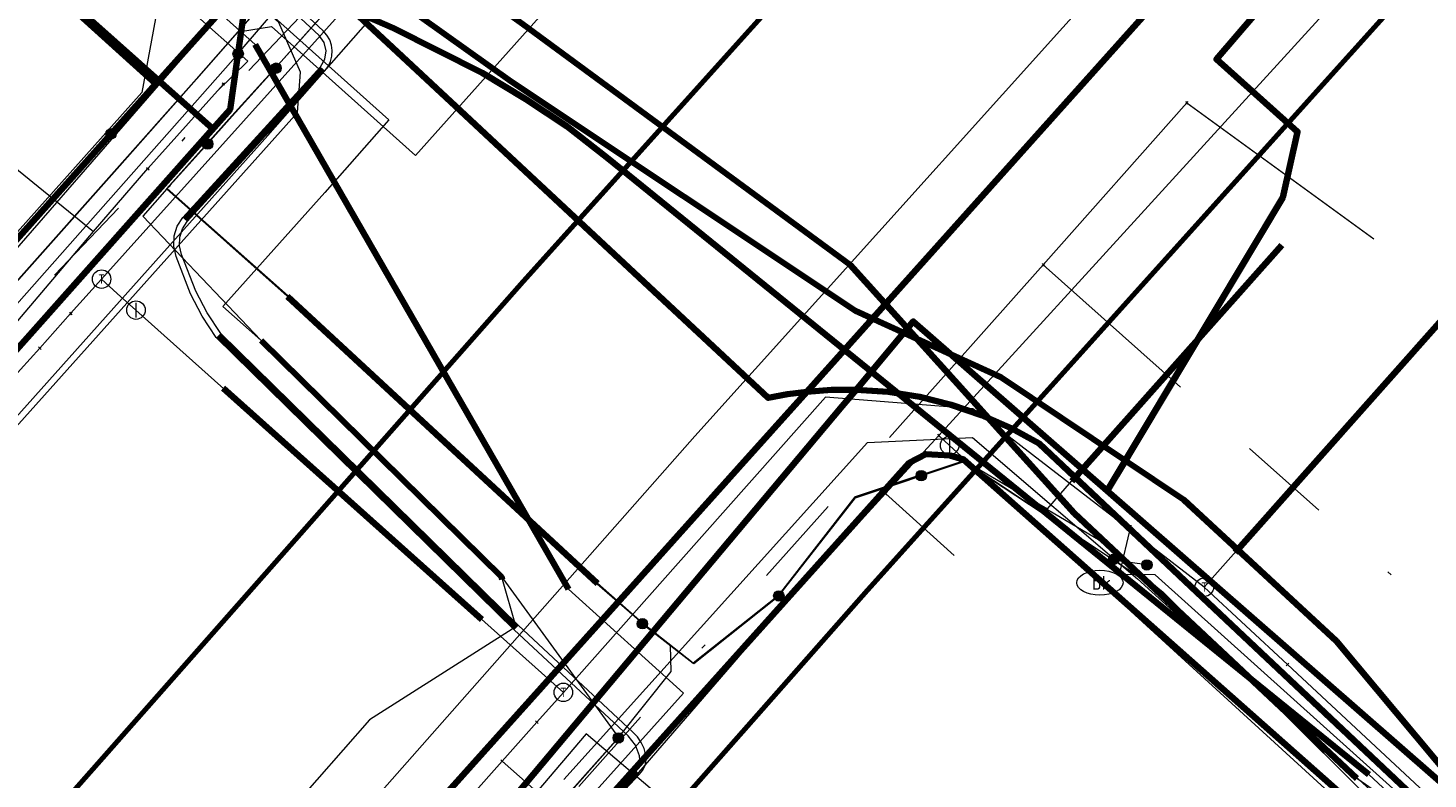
# Model space of a CAD drawing. Header units: metres. Extents: x 98902 to 136161, y 449037 to 499677.
# Tile 136 of 200: x 113485 to 113515, y 483428 to 483445. Entities that reach past the tile are written whole.
import ezdxf
from ezdxf.enums import TextEntityAlignment as Align
from ezdxf.lldxf.tags import DXFTag

# ---------------------------------------------------------------- set-up
doc = ezdxf.new("R2010")
doc.units = ezdxf.units.M
doc.linetypes.add('RI-OVERIG', pattern=[17, 5, -2, 2, -2, 0, -2, 2, -2])
for name, color, linetype, lineweight in [('B-WE-KL-DATA-G', 90, 'KL-DATA-N', 18), ('B-WE-KL-DATA_DUCT-G', 90, 'Continuous', 100), ('B-WE-KL-DATA_HULPSTUK-S', 90, 'Continuous', 25), ('B-WE-KL-DATA_KABELBED-G', 90, 'Continuous', 100), ('B-WE-KL-DATA_MANTELBUIS-G', 90, 'Continuous', 100), ('B-WE-KL-ET_LS-G', 190, 'KL-LS-N', 18), ('B-WE-KL-ET_LS_HULPSTUK-S', 190, 'Continuous', 25), ('B-WE-KL-ET_LS_MANTELBUIS-G', 190, 'Continuous', 100), ('B-WE-KL-ET_MS-G', 130, 'KL-MS-N', 18), ('B-WE-KL-ET_MS_MANTELBUIS-G', 130, 'Continuous', 100), ('B-WE-KL-GAS_HD-G', 30, 'KL-GAS-HD-N', 18), ('B-WE-KL-GAS_LD-G', 50, 'KL-GAS-LD-N', 18), ('B-WE-KL-GAS_LD_HULPSTUK-S', 50, 'Continuous', 25), ('B-WE-KL-GAS_LD_MANTELBUIS-G', 50, 'Continuous', 100), ('B-WE-KL-WATER-G', 170, 'KL-WATER-N', 18), ('B-WE-KL-WATER-S', 170, 'Continuous', 25), ('B-WE-KL-WATER_HULPSTUK-S', 170, 'Continuous', 25), ('B-WE-OG-INFO-G', 7, 'Continuous', 18), ('B-WE-RI-VRIJVERVAL-G', 210, 'RI-OVERIG', 18), ('B-WE-RI-VRIJVERVAL_HULPSTUK-S', 210, 'Continuous', 25)]:
    doc.layers.add(name, color=color, linetype=linetype, lineweight=lineweight)
doc.layers.add('B-WE-OG-INFO_EIS VOORZORGSMAATREGEL-GV', color=7, linetype='Continuous', lineweight=70, true_color=0xfa194b)
doc.styles.add('NLCS-ISO', font='NLCS-ISO.ttf')
doc.styles.get("Standard").update_dxf_attribs({"font": 'arial.ttf'})
tags = doc.linetypes.add('KL-DATA-N', pattern='A,4,-1,[101,NLCS.SHX,S=0.5,R=0,X=0,Y=0],-1,4,-1,["D",Standard,S=1,R=0,X=-0.25,Y=-0.5],-1.5', length=12.5).pattern_tags.tags
tags[18] = DXFTag(74, 10)
tags = doc.linetypes.add('KL-GAS-HD-N', pattern='A,4,-1,[69,NLCS.SHX,S=0.5,R=0,X=0,Y=0],-1,4,-1,["H",Standard,S=1,R=0,X=0,Y=-0.5],-2', length=13).pattern_tags.tags
tags[18] = DXFTag(74, 10)
tags = doc.linetypes.add('KL-GAS-LD-N', pattern='A,4,-1,[69,NLCS.SHX,S=0.5,R=0,X=0,Y=0],-1,4,-1,["L",Standard,S=1,R=0,X=0.25,Y=-0.5],-2', length=13).pattern_tags.tags
tags[18] = DXFTag(74, 10)
tags = doc.linetypes.add('KL-LS-N', pattern='A,4,-1,[103,NLCS.SHX,S=0.75,R=0,X=0,Y=0],-1,4,-1,["L",Standard,S=1,R=0,X=0,Y=-0.5],-2', length=13).pattern_tags.tags
tags[18] = DXFTag(74, 10)
tags = doc.linetypes.add('KL-MS-N', pattern='A,4,-1,[103,NLCS.SHX,S=0.75,R=0,X=0,Y=0],-1,4,-1,["M",Standard,S=1,R=0,X=0,Y=-0.5],-2', length=13).pattern_tags.tags
tags[18] = DXFTag(74, 10)
doc.linetypes.add('KL-WATER-N', pattern='A,7,-0.5,[168,NLCS.SHX,S=0.75,R=0,X=0.75,Y=0],-2', length=9.5)

# ---------------------------------------------------------------- blocks, each defined once
blk = doc.blocks.new('SKL-WATER_BRANDKRAAN_BRANDPUT-SO')
at = {"color": 0, "linetype": 'ByBlock', "lineweight": 18}
blk.add_ellipse((0, 0), major_axis=(2.5, 0), ratio=0.54, dxfattribs=at)
at = {"color": 0, "linetype": 'ByBlock', "lineweight": 18, "style": 'NLCS-ISO'}
blk.add_text('bk', height=1.5, dxfattribs=at).set_placement((0.16, 0), align=Align.MIDDLE_CENTER)
blk = doc.blocks.new('SKL-WTB_HULP_OVERIG-SO')
at = {"color": 0, "linetype": 'ByBlock', "lineweight": 18}
for points in [[(-0.14, 0.14), (0.14, -0.14)], [(0.14, 0.14), (-0.14, -0.14)]]:
    blk.add_lwpolyline(points, dxfattribs=at)
at = {"color": 0, "linetype": 'ByBlock', "lineweight": 18, "style": 'NLCS-ISO', "flags": 1}
for tag, p in [('TYPE', (1.5, 0)), ('LABEL', (1.5, -1.5)), ('OMSCHRIJVING', (1.5, -3))]:
    blk.add_attdef(tag, p, '', height=1, dxfattribs=at)
blk = doc.blocks.new('SKL-WTB_HULP_AFSLUITER-SO')
at = {"color": 0, "linetype": 'ByBlock', "lineweight": 18}
blk.add_lwpolyline([(0, 0.8), (0, -0.8)], dxfattribs=at)
blk.add_circle((0, 0), 1, dxfattribs=at)
at = {"color": 0, "linetype": 'ByBlock', "lineweight": 18, "style": 'NLCS-ISO', "flags": 1}
for tag, p in [('TYPE', (1.5, 0)), ('LABEL', (1.5, -1.5)), ('OMSCHRIJVING', (1.5, -3))]:
    blk.add_attdef(tag, p, '', height=1, dxfattribs=at)
blk = doc.blocks.new('SKL-WTB_HULP_T STUK-SO')
at = {"color": 0, "linetype": 'ByBlock', "lineweight": 18}
blk.add_circle((0, 0), 1, dxfattribs=at)
at = {"color": 0, "linetype": 'ByBlock', "lineweight": -2, "style": 'NLCS-ISO'}
blk.add_text('T', height=1, dxfattribs=at).set_placement((0, 0), align=Align.MIDDLE_CENTER)
at = {"color": 0, "linetype": 'ByBlock', "lineweight": 18, "style": 'NLCS-ISO', "flags": 1}
for tag, p in [('TYPE', (1.5, 0)), ('LABEL', (1.5, -1.5)), ('OMSCHRIJVING', (1.5, -3))]:
    blk.add_attdef(tag, p, '', height=1, dxfattribs=at)
blk = doc.blocks.new('SKL-WTB_HULP_MOF-SO')
at = {"linetype": 'ByBlock', "lineweight": 18}
h = blk.add_hatch(color=0, dxfattribs=at)
h.dxf.hatch_style = 1
h.paths.add_polyline_path([(-0.5625, 0, 1), (0.5625, 0, 1)])
at = {"color": 0, "linetype": 'ByBlock', "lineweight": 18}
blk.add_circle((0, 0), 0.5625, dxfattribs=at)
at = {"color": 0, "linetype": 'ByBlock', "lineweight": 18, "style": 'NLCS-ISO', "flags": 1}
for tag, p in [('TYPE', (1.5, 0)), ('LABEL', (1.5, -1.5)), ('OMSCHRIJVING', (1.5, -3))]:
    blk.add_attdef(tag, p, '', height=1, dxfattribs=at)
blk = doc.blocks.new('SRI-HULP_OVERIG-SO')
at = {"color": 0, "linetype": 'ByBlock', "lineweight": 18}
for points in [[(-0.14, 0.14), (0.14, -0.14)], [(0.14, 0.14), (-0.14, -0.14)]]:
    blk.add_lwpolyline(points, dxfattribs=at)
at = {"color": 0, "linetype": 'ByBlock', "lineweight": 18, "style": 'NLCS-ISO', "flags": 1}
for tag, p in [('TYPE', (1.5, 0)), ('LABEL', (1.5, -1.5)), ('OMSCHRIJVING', (1.5, -3))]:
    blk.add_attdef(tag, p, '', height=1, dxfattribs=at)

msp = doc.modelspace()

# ---------------------------------------------------------------- linework, layer by layer
at = {"layer": 'B-WE-KL-DATA-G', "flags": 128}
for points in [[(113488.641, 483442.537), (113489.015, 483442.957), (113489.319, 483445.104), (113497.349, 483456.839), (113497.603, 483458.222), (113500.916, 483462.642), (113506.079, 483467.935)], [(113488.641, 483442.537), (113489.015, 483442.957), (113489.319, 483445.104), (113497.349, 483456.839), (113497.603, 483458.222), (113500.916, 483462.642), (113506.079, 483467.935)], [(113488.74, 483443.362), (113489.4, 483444), (113469.9, 483461.3), (113467.2, 483458.4), (113467.7, 483458)], [(113474.492, 483427.383), (113474.723, 483427.192), (113476.057, 483428.659), (113477.134, 483429.843), (113481.463, 483434.47), (113488.641, 483442.537), (113478.504, 483451.558)], [(113489.19, 483444.16), (113489.19, 483444.17), (113490.2, 483445.35), (113490.26, 483445.92), (113490.01, 483446.26), (113486.98, 483448.89), (113486.94, 483449.33), (113488.18, 483450.69)], [(113309.005, 483242.342), (113371.64, 483312.58), (113395.79, 483339.39), (113402.6, 483347), (113426.68, 483373.78), (113464.01, 483415.7), (113489.19, 483444.16)], [(113487.237, 483441.677), (113488.74, 483443.362)], [(113488.74, 483443.362), (113488.869, 483443.507)], [(113481.463, 483434.47), (113488.641, 483442.537)], [(113481.463, 483434.47), (113488.641, 483442.537)], [(113482.695, 483440.72), (113483.895, 483442.077), (113486.063, 483440.316)], [(113486.063, 483440.316), (113487.237, 483441.677)], [(113480.988, 483434.339), (113486.063, 483440.316)], [(113496.235, 483428.473), (113502.797, 483435.76), (113505.07, 483435.865), (113508.637, 483432.813), (113517.989, 483424.328)], [(113576.505, 483354.641), (113576.73, 483354.442), (113584.766, 483363.504), (113579.18, 483368.448), (113574.079, 483373.052), (113569.732, 483377.093), (113563.458, 483382.881), (113556.132, 483389.082), (113552.819, 483392.155), (113550.691, 483394.128), (113547.083, 483397.474), (113543.11, 483401.159), (113539.209, 483404.777), (113536.702, 483407.101), (113516.687, 483424.935), (113504.877, 483435.393), (113504.583, 483435.475), (113504.061, 483435.507), (113503.702, 483435.315), (113496.467, 483427.26), (113487.484, 483417.26), (113479.244, 483408.087), (113474.184, 483402.454), (113470.756, 483398.637), (113467.139, 483394.611), (113467.362, 483394.41)], [(113467.362, 483394.41), (113467.139, 483394.611), (113470.756, 483398.637), (113474.184, 483402.454), (113479.244, 483408.087), (113487.484, 483417.26), (113496.467, 483427.26), (113503.702, 483435.315), (113504.061, 483435.507), (113504.583, 483435.475), (113504.877, 483435.393), (113516.687, 483424.935), (113516.086, 483424.26)], [(113467.362, 483394.41), (113467.139, 483394.611), (113470.756, 483398.637), (113474.184, 483402.454), (113479.244, 483408.087), (113487.484, 483417.26), (113496.467, 483427.26), (113503.702, 483435.315), (113504.061, 483435.507), (113504.583, 483435.475), (113504.877, 483435.393), (113516.687, 483424.935), (113536.702, 483407.101), (113539.209, 483404.777), (113543.11, 483401.159), (113540.276, 483398.293)], [(113467.362, 483394.41), (113467.139, 483394.611), (113470.756, 483398.637), (113474.184, 483402.454), (113479.244, 483408.087), (113487.484, 483417.26), (113496.467, 483427.26), (113503.702, 483435.315), (113504.061, 483435.507), (113504.583, 483435.475), (113504.877, 483435.393), (113516.687, 483424.935), (113536.702, 483407.101), (113539.209, 483404.777), (113536.495, 483402.032)]]:
    msp.add_lwpolyline(points, dxfattribs=at)
at = {"layer": 'B-WE-KL-DATA_DUCT-G', "flags": 128}
for points in [[(113574.836, 483537.874), (113560.176, 483522.773), (113551.658, 483512.258), (113541.009, 483500.414), (113530.31, 483488.99), (113523.419, 483481.304), (113522.276, 483482.319), (113521.656, 483481.631), (113520.946, 483481.208), (113519.523, 483480.573), (113517.618, 483479.939), (113515.963, 483478.698), (113509.113, 483471.045), (113500.916, 483462.642), (113497.603, 483458.222), (113497.349, 483456.839), (113489.319, 483445.104), (113489.015, 483442.957), (113480.176, 483433.028), (113477.134, 483429.843), (113471.78, 483423.944), (113452.106, 483402.038)], [(113574.836, 483537.874), (113560.176, 483522.773), (113551.658, 483512.258), (113541.009, 483500.414), (113530.31, 483488.99), (113523.419, 483481.304), (113522.276, 483482.319), (113521.656, 483481.631), (113520.946, 483481.208), (113519.523, 483480.573), (113517.618, 483479.939), (113515.963, 483478.698), (113509.113, 483471.045), (113500.916, 483462.642), (113497.603, 483458.222), (113497.349, 483456.839), (113489.319, 483445.104), (113489.015, 483442.957), (113480.176, 483433.028), (113477.134, 483429.843), (113471.78, 483423.944), (113452.106, 483402.038)], [(113568.794, 483532.823), (113557.182, 483519.75), (113538.292, 483498.739), (113530.31, 483488.99), (113523.419, 483481.304), (113522.276, 483482.319), (113521.656, 483481.631), (113520.946, 483481.208), (113519.523, 483480.573), (113517.618, 483479.939), (113515.963, 483478.698), (113509.113, 483471.045), (113500.916, 483462.642), (113497.603, 483458.222), (113497.349, 483456.839), (113489.319, 483445.104), (113489.015, 483442.957), (113480.176, 483433.028), (113477.134, 483429.843), (113471.78, 483423.944), (113452.106, 483402.038)], [(113568.794, 483532.823), (113557.182, 483519.75), (113538.292, 483498.739), (113530.31, 483488.99), (113523.419, 483481.304), (113522.276, 483482.319), (113521.656, 483481.631), (113520.946, 483481.208), (113519.523, 483480.573), (113517.618, 483479.939), (113515.963, 483478.698), (113509.113, 483471.045), (113500.916, 483462.642), (113497.603, 483458.222), (113497.349, 483456.839), (113489.319, 483445.104), (113489.015, 483442.957), (113480.176, 483433.028), (113477.134, 483429.843), (113471.78, 483423.944), (113452.106, 483402.038)]]:
    msp.add_lwpolyline(points, dxfattribs=at)
at = {"layer": 'B-WE-KL-DATA_KABELBED-G', "flags": 128}
for points in [[(113435.567, 483500.002), (113451.843, 483484.398), (113462.167, 483474.835), (113473.414, 483464.428), (113482.57, 483456.104), (113482.57, 483456.103), (113483.389, 483452.82), (113490.119, 483446.544), (113493.997, 483442.928), (113499.998, 483437.33), (113500.651, 483436.722), (113501.067, 483436.8), (113501.486, 483436.856), (113502.017, 483436.895), (113502.55, 483436.898), (113503.244, 483436.85), (113503.931, 483436.742), (113504.606, 483436.574), (113505.265, 483436.349), (113505.901, 483436.068), (113506.511, 483435.733), (113516.47, 483426.343), (113516.685, 483426.141), (113537.37, 483407.776)], [(113544.551, 483484.916), (113501.486, 483436.856), (113500.01, 483435.209)], [(113507.98, 483434.711), (113511.779, 483441.052), (113512.098, 483442.474), (113510.342, 483444.042), (113535.978, 483473.868)], [(113488.641, 483442.537), (113489.015, 483442.957), (113489.319, 483445.104), (113497.349, 483456.839), (113497.603, 483458.222), (113500.916, 483462.642), (113506.079, 483467.935)], [(113478.504, 483451.558), (113488.641, 483442.537)], [(113486.442, 483442.433), (113487.407, 483443.511), (113478.504, 483451.557)], [(113487.407, 483443.511), (113490.119, 483446.544), (113493.443, 483450.261)], [(113459.406, 483412.395), (113459.971, 483413.032), (113463.181, 483416.429), (113463.581, 483416.876), (113464.627, 483418.045), (113466.987, 483420.683), (113467.568, 483421.333), (113470.266, 483424.349), (113471.466, 483425.691), (113474.71, 483429.317), (113474.848, 483429.471), (113475.119, 483429.774), (113475.911, 483430.659), (113482.442, 483437.961), (113482.847, 483438.413), (113483.548, 483439.197), (113486.442, 483442.433), (113487.407, 483443.511)], [(113493.997, 483442.928), (113499.998, 483437.33), (113500.651, 483436.722)], [(113481.463, 483434.47), (113488.641, 483442.537)], [(113511.779, 483441.052), (113508.181, 483435.046)], [(113507.98, 483434.711), (113503.788, 483438.374), (113502.55, 483436.898), (113502.249, 483436.54), (113500, 483433.86), (113494.451, 483427.248), (113493.665, 483426.311), (113491.258, 483423.443), (113487.914, 483418.154), (113487.881, 483418.102), (113480.546, 483411.585), (113479.405, 483410.571), (113479.392, 483410.56), (113479.392, 483410.559), (113472.511, 483404.446), (113472.267, 483404.157), (113471.217, 483402.915)], [(113496.467, 483427.26), (113503.702, 483435.315), (113504.061, 483435.507), (113504.583, 483435.475), (113504.877, 483435.393), (113516.687, 483424.935)], [(113500.01, 483435.209), (113498.395, 483433.407), (113479.421, 483412.283), (113468.565, 483399.982), (113464.675, 483395.805), (113458.276, 483388.935), (113437.628, 483365.638), (113427.693, 483354.508)], [(113581.455, 483367.431), (113580.861, 483368.015), (113580.206, 483368.622), (113576.722, 483371.853), (113572.773, 483375.514), (113564.68, 483383.018), (113564.626, 483383.068), (113564.558, 483383.128), (113556.905, 483389.864), (113552.959, 483393.528), (113552.734, 483393.737), (113549.582, 483396.664), (113545.255, 483400.681), (113541.348, 483404.264), (113537.439, 483407.848), (113523.694, 483420.982), (113507.98, 483434.711)]]:
    msp.add_lwpolyline(points, dxfattribs=at)
at = {"layer": 'B-WE-KL-DATA_MANTELBUIS-G', "flags": 128}
for points in [[(113493.997, 483442.928), (113499.998, 483437.33), (113500.651, 483436.722)], [(113511.779, 483441.052), (113508.181, 483435.046)], [(113511.779, 483441.052), (113508.181, 483435.046)]]:
    msp.add_lwpolyline(points, dxfattribs=at)
at = {"layer": 'B-WE-KL-ET_LS-G', "flags": 128}
for points in [[(113304.456, 483362.951), (113303.144, 483361.495), (113308.354, 483356.826), (113311.018, 483356.273), (113312.892, 483356.701), (113318.279, 483362.741), (113318.881, 483363.417), (113333.412, 483379.718), (113334.401, 483380.827), (113350.178, 483398.484), (113351.52, 483399.989), (113354.165, 483402.954), (113364.719, 483414.52), (113370.468, 483420.964), (113382.545, 483434.965), (113386.622, 483439.535), (113387.349, 483441.289), (113386.924, 483442.798), (113369.171, 483458.569), (113352.522, 483474.058), (113351.528, 483474.983), (113347.44, 483478.652), (113346.969, 483478.895), (113346.454, 483479.02), (113346.308, 483479.033), (113345.001, 483478.696), (113339.353, 483483.76), (113338.944, 483484.366), (113338.788, 483484.84), (113338.752, 483485.071), (113338.741, 483485.305), (113338.561, 483486.466), (113337.964, 483487.707), (113342.858, 483493.167), (113343.017, 483493.272), (113343.208, 483493.257), (113349.126, 483487.952), (113376.74, 483463.201), (113376.791, 483463.155), (113378.555, 483461.574), (113378.894, 483461.531), (113379.683, 483461.943), (113382.843, 483464.475), (113383.132, 483464.691), (113383.493, 483464.725), (113394.091, 483464.737), (113403.311, 483464.747), (113403.617, 483464.807), (113403.85, 483464.951), (113417.261, 483479.9), (113417.63, 483480.09), (113417.997, 483479.978), (113418.5, 483479.527), (113421.141, 483477.158), (113422.827, 483476.908), (113424.634, 483477.332), (113444.614, 483487.87), (113446.657, 483488.256), (113448.535, 483487.543), (113449.449, 483486.714), (113450.079, 483486.143), (113466.418, 483471.336), (113467.425, 483471.222), (113467.782, 483471.009), (113483.691, 483456.593), (113484.096, 483449.246), (113489.56, 483444.358), (113496.329, 483432.587), (113498.82, 483430.338), (113480.941, 483410.431), (113480.974, 483409.869), (113475.545, 483403.867), (113455.257, 483381.435), (113455.19, 483380.621), (113454.379, 483380.476), (113428.465, 483351.55), (113428.261, 483350.725), (113427.435, 483350.404), (113408.806, 483329.674), (113402.162, 483322.281), (113401.958, 483321.453), (113401.162, 483321.163), (113385.402, 483303.546), (113384.658, 483303.408), (113379.286, 483297.345), (113378.236, 483297.214), (113371.686, 483289.169), (113369.436, 483285.046), (113353.437, 483267.456), (113340.945, 483253.722), (113339.684, 483253.246), (113333.808, 483246.716), (113333.764, 483246.079), (113327.313, 483238.582), (113326.798, 483237.407), (113321.822, 483231.795)], [(113304.528, 483362.885), (113303.285, 483361.503), (113308.41, 483356.91), (113311.013, 483356.373), (113312.832, 483356.784), (113318.204, 483362.808), (113333.337, 483379.785), (113333.959, 483380.482), (113334.326, 483380.894), (113350.103, 483398.551), (113354.091, 483403.021), (113364.645, 483414.587), (113366.887, 483417.1), (113370.393, 483421.03), (113382.47, 483435.031), (113386.548, 483439.603), (113387.537, 483441.9), (113386.808, 483444.042), (113374.301, 483455.201), (113374.199, 483455.442), (113374.229, 483455.691), (113374.482, 483455.974), (113378.876, 483460.9), (113379.52, 483461.616), (113379.738, 483461.859), (113382.915, 483464.405), (113383.168, 483464.597), (113383.484, 483464.625), (113399.105, 483464.642), (113403.311, 483464.647), (113403.655, 483464.714), (113403.921, 483464.88), (113417.337, 483479.835), (113417.637, 483479.99), (113417.933, 483479.901), (113421.089, 483477.07), (113422.83, 483476.808), (113423.407, 483476.862), (113424.056, 483477.009), (113424.678, 483477.242), (113444.66, 483487.781), (113446.648, 483488.156), (113448.472, 483487.465), (113450.012, 483486.069), (113466.351, 483471.262), (113486.226, 483452.979), (113491.527, 483448.156), (113479.225, 483434.014), (113478.856, 483433.002), (113414.374, 483361.127), (113365.489, 483306.586), (113308.335, 483242.893)], [(113464.63, 483362.98), (113462.7, 483364.84), (113450.26, 483375.91), (113450.31, 483376.62), (113452.64, 483379.22), (113462.48, 483390.05), (113462.48, 483390.06), (113462.48, 483390.05), (113462.48, 483390.06), (113463.48, 483391.16), (113474.1, 483403.08), (113480.36, 483410.03), (113481.08, 483410.84), (113487.73, 483418.25), (113492.16, 483423.35), (113496.13, 483427.92), (113496.35, 483428.18), (113497.41, 483429.38), (113498.55, 483430.81), (113498.54, 483431.37), (113497.93, 483431.85), (113496.96, 483432.71), (113490.25, 483438.92), (113487.64, 483441.24), (113488.52, 483442.22), (113488.99, 483442.75), (113489.12, 483442.89), (113490, 483443.86), (113491.19, 483445.2), (113490.01, 483446.26), (113486.84, 483449.08), (113486.63, 483449.27), (113486.33, 483449.51), (113483.61, 483451.89), (113480.9, 483454.26), (113472.502, 483461.757), (113471.68, 483462.49), (113470.3, 483463.65), (113467.24, 483466.19), (113466.9, 483466.5), (113466.59, 483466.86), (113464.35, 483469.49), (113462.85, 483470.81), (113461.76, 483471.55), (113461.47, 483471.83), (113460.61, 483472.67), (113459.545, 483471.605), (113459.27, 483471.447)], [(113472.92, 483401.73), (113472.91, 483401.73), (113472.91, 483401.74), (113474.1, 483403.08), (113480.36, 483410.03), (113481.08, 483410.84), (113487.73, 483418.25), (113496.13, 483427.92), (113496.35, 483428.18), (113497.41, 483429.38), (113498.55, 483430.81), (113498.54, 483431.37), (113497.93, 483431.85), (113496.96, 483432.71), (113490.25, 483438.92), (113487.64, 483441.24), (113488.52, 483442.22), (113488.99, 483442.75), (113489.12, 483442.89), (113490, 483443.86), (113491.19, 483445.2), (113490.01, 483446.26), (113486.84, 483449.08), (113486.63, 483449.27), (113486.33, 483449.51), (113483.61, 483451.89), (113480.9, 483454.26), (113472.502, 483461.757), (113471.68, 483462.49), (113470.3, 483463.65), (113467.24, 483466.19), (113466.9, 483466.5), (113466.59, 483466.86), (113464.35, 483469.49), (113462.85, 483470.81), (113461.76, 483471.55), (113461.47, 483471.83), (113460.61, 483472.67), (113459.358, 483471.601)], [(113458.897, 483469.025), (113459.048, 483469.159), (113459.85, 483470.03), (113460.59, 483470.86), (113461.47, 483471.83), (113461.76, 483471.55), (113462.85, 483470.81), (113464.35, 483469.48), (113466.59, 483466.86), (113466.9, 483466.5), (113467.24, 483466.19), (113470.3, 483463.65), (113471.68, 483462.49), (113472.502, 483461.757), (113480.9, 483454.26), (113483.61, 483451.89), (113486.33, 483449.51), (113486.63, 483449.27), (113486.84, 483449.08), (113486.93, 483449), (113490.01, 483446.26), (113490.12, 483445.71), (113488.29, 483443.62), (113464.5, 483416.86), (113463.71, 483415.97), (113463.3, 483415.51)], [(113497.93, 483431.84), (113497.93, 483431.85), (113496.96, 483432.71), (113490.25, 483438.92), (113487.64, 483441.24), (113488.52, 483442.22), (113488.99, 483442.75), (113489.12, 483442.89), (113490, 483443.86), (113491.19, 483445.2), (113491.2, 483445.2), (113490.01, 483446.26), (113486.93, 483449), (113486.84, 483449.08), (113486.63, 483449.27), (113486.33, 483449.51), (113483.61, 483451.89), (113480.9, 483454.26), (113472.502, 483461.757), (113471.68, 483462.49), (113470.3, 483463.65), (113467.24, 483466.19), (113466.9, 483466.5), (113466.59, 483466.86), (113464.35, 483469.49), (113462.85, 483470.82), (113461.743, 483471.716)], [(113488.53, 483442.21), (113488.52, 483442.21), (113488.52, 483442.22), (113488.99, 483442.75), (113489.12, 483442.89), (113490, 483443.86), (113491.19, 483445.2), (113490.01, 483446.26), (113486.93, 483449), (113486.84, 483449.08), (113486.63, 483449.27), (113486.33, 483449.51), (113483.61, 483451.89), (113480.9, 483454.26), (113472.502, 483461.757), (113471.68, 483462.49), (113470.3, 483463.65), (113467.24, 483466.19), (113466.9, 483466.5), (113466.59, 483466.86), (113463.16, 483469.07), (113461.354, 483470.758), (113461.451, 483471.166)], [(113492.156, 483422.578), (113494.704, 483425.388), (113497.775, 483428.672), (113497.828, 483428.738), (113497.862, 483428.815), (113497.876, 483428.898), (113497.869, 483428.982), (113497.779, 483429.215), (113497.626, 483429.413), (113495.16, 483431.71), (113488.717, 483438.03), (113488.413, 483438.486), (113488.159, 483438.972), (113487.845, 483439.78), (113487.795, 483439.998), (113487.804, 483440.222), (113487.87, 483440.435), (113487.99, 483440.624), (113490.97, 483443.88), (113491.065, 483444.041), (113491.093, 483444.226), (113491.05, 483444.407), (113490.941, 483444.559), (113484.921, 483450.144), (113483.144, 483451.701), (113482.439, 483452.315), (113481.717, 483452.909), (113481.263, 483453.203), (113480.784, 483453.454), (113480.038, 483453.798), (113479.311, 483454.18), (113478.93, 483454.43), (113478.586, 483454.729), (113477.676, 483455.601), (113469.684, 483462.784), (113465.22, 483467.016), (113464.916, 483467.321), (113464.635, 483467.647), (113464.315, 483468.021), (113463.956, 483468.358), (113463.563, 483468.655), (113463.141, 483468.908), (113462.172, 483470.179)], [(113492.736, 483423.024), (113494.8, 483425.3), (113497.871, 483428.584), (113497.941, 483428.673), (113497.989, 483428.776), (113498.01, 483428.888), (113498.005, 483429.001), (113497.966, 483429.14), (113497.905, 483429.271), (113497.824, 483429.391), (113497.726, 483429.497), (113495.25, 483431.804), (113488.815, 483438.116), (113488.522, 483438.557), (113488.277, 483439.026), (113487.967, 483439.824), (113487.924, 483440.008), (113487.931, 483440.197), (113487.987, 483440.378), (113488.088, 483440.538), (113491.066, 483443.792), (113491.136, 483443.888), (113491.187, 483443.996), (113491.216, 483444.112), (113491.223, 483444.23), (113491.206, 483444.348), (113491.168, 483444.461), (113491.108, 483444.564), (113491.03, 483444.654), (113485.009, 483450.24), (113484.375, 483450.795), (113483.23, 483451.798), (113482.521, 483452.416), (113481.795, 483453.013), (113481.329, 483453.315), (113480.838, 483453.572), (113480.097, 483453.914), (113479.375, 483454.294), (113479.009, 483454.534), (113478.678, 483454.821), (113477.763, 483455.698), (113469.772, 483462.88), (113465.309, 483467.111), (113465.012, 483467.409), (113464.738, 483467.727), (113464.407, 483468.112), (113464.037, 483468.46), (113463.632, 483468.765), (113463.197, 483469.026), (113462.466, 483470.103)], [(113462.926, 483470.168), (113464.92, 483468.336), (113469.274, 483465.384), (113472.18, 483462.453), (113478.72, 483455.8), (113483.94, 483451.5), (113495.09, 483443.56), (113502.54, 483438.6), (113505.68, 483437.17), (113509.64, 483434.52), (113512.94, 483431.46), (113519.04, 483424.16), (113520.487, 483422.526), (113531.606, 483412.637), (113544.172, 483401.114), (113556.965, 483389.79), (113569.303, 483378.067)], [(113486.36, 483448.98), (113486.35, 483448.98), (113486.84, 483449.07), (113486.93, 483448.99), (113490.01, 483446.26), (113491.19, 483445.2), (113490, 483443.86), (113490, 483443.85), (113490.01, 483443.85)], [(113489.239, 483444.645), (113489.909, 483444.749), (113493.026, 483441.962), (113498.57, 483448.164)], [(113370.42, 483311.68), (113372.31, 483313.76), (113375.3, 483317.09), (113376.29, 483318.18), (113380.24, 483322.57), (113383.24, 483325.9), (113383.293, 483325.961), (113383.45, 483326.14), (113384.18, 483326.96), (113388.13, 483331.34), (113394.91, 483338.86), (113395.278, 483339.27), (113395.35, 483339.35), (113402.37, 483347.2), (113404.78, 483349.88), (113404.78, 483349.89), (113404.78, 483349.88), (113405.89, 483351.11), (113407.24, 483352.64), (113408.81, 483354.37), (113410.92, 483356.72), (113414.28, 483360.45), (113414.541, 483360.738), (113414.96, 483361.2), (113415.67, 483361.99), (113415.77, 483362.1), (113415.948, 483362.297), (113416.33, 483362.72), (113419.78, 483366.56), (113421.82, 483368.83), (113423.81, 483371.05), (113426.46, 483373.99), (113427.78, 483375.5), (113427.78, 483375.51), (113433.14, 483381.67), (113438.45, 483387.63), (113443.97, 483393.84), (113443.97, 483393.85), (113443.97, 483393.84), (113444.985, 483394.965), (113445.17, 483395.17), (113450.18, 483400.79), (113452.784, 483403.709), (113454.56, 483405.7), (113459.57, 483411.32), (113463.708, 483415.958), (113464.5, 483416.85), (113464.99, 483417.4), (113465.94, 483418.47), (113469.089, 483422.016), (113470.38, 483423.47), (113470.39, 483423.47), (113470.38, 483423.47), (113474.44, 483428.04), (113474.44, 483428.05), (113474.44, 483428.04), (113474.666, 483428.299), (113478.5, 483432.61), (113478.5, 483432.62), (113478.5, 483432.61), (113480.58, 483434.94), (113482.11, 483436.4), (113482.56, 483437.17), (113482.57, 483437.17), (113482.56, 483437.17), (113482.773, 483437.409), (113486.63, 483441.74), (113488.29, 483443.61), (113490.12, 483445.7), (113490.01, 483446.25), (113490.077, 483446.335)], [(113491.19, 483445.19), (113487.657, 483441.248), (113490.267, 483438.928), (113496.953, 483432.702), (113498.081, 483431.719), (113499.039, 483430.983), (113500.88, 483432.44)], [(113490.01, 483443.85), (113490, 483443.85), (113489.13, 483442.89), (113489, 483442.75), (113488.53, 483442.22), (113487.65, 483441.24), (113487.13, 483440.65), (113489.68, 483437.97), (113494.91, 483432.82), (113497.41, 483429.38), (113497.41, 483429.37)], [(113488.53, 483442.21), (113488.52, 483442.21), (113487.65, 483441.24), (113490.25, 483438.92), (113496.96, 483432.71), (113497.93, 483431.85), (113499.03, 483430.99), (113500.87, 483432.45), (113502.53, 483434.58), (113504.89, 483435.37), (113507.79, 483433.66), (113509.19, 483432.52), (113516.15, 483425.56), (113522.58, 483419.73), (113528.31, 483414.89), (113536.88, 483407.29), (113556.63, 483389.59), (113563.78, 483382.23), (113580.37, 483367.53), (113584.75, 483363.56), (113584.81, 483363.17), (113584.68, 483362.55), (113583.63, 483361.39), (113583.66, 483361.19), (113587.96, 483356.84), (113588.88, 483356.08), (113589.63, 483356.84), (113590.58, 483357.01), (113591.4, 483356.84), (113594.9, 483353.92), (113599.608, 483349.654), (113603.09, 483346.5), (113608.83, 483341.59), (113617.16, 483333.98), (113620.61, 483331.79), (113633.12, 483321.11), (113634.09, 483320.24), (113634.09, 483320.23), (113635.79, 483318.71), (113636.07, 483318.42), (113636.79, 483317.67), (113636.57, 483316.93), (113636.54, 483316.09), (113636.53, 483315.76), (113637.07, 483314.87), (113637.88, 483314.14), (113654.74, 483299.08), (113656.3, 483297.67), (113657.97, 483299.53), (113659.99, 483297.86), (113661.02, 483297), (113659.65, 483295.3), (113659.555, 483295.374)], [(113503.96, 483435.04), (113503.95, 483435.05), (113503.95, 483435.06), (113502.53, 483434.58), (113500.87, 483432.45), (113499.03, 483430.99), (113497.93, 483431.85), (113496.96, 483432.71), (113490.25, 483438.92), (113487.65, 483441.24), (113487.726, 483441.316)], [(113503.96, 483435.04), (113503.95, 483435.05), (113504.89, 483435.36), (113506.69, 483434.32), (113507.22, 483434.93), (113511.44, 483439.701)], [(113497.93, 483431.84), (113499.03, 483430.99), (113500.87, 483432.44), (113502.53, 483434.57), (113504.89, 483435.36), (113508.12, 483433.22), (113508.12, 483433.23), (113508.12, 483433.22), (113509.19, 483432.52), (113516.15, 483425.56), (113517.5, 483424.37), (113517.5, 483424.36)], [(113500.88, 483432.44), (113502.539, 483434.563), (113504.89, 483435.349), (113507.991, 483433.305), (113509.183, 483432.502), (113516.156, 483425.569), (113522.587, 483419.738), (113528.317, 483414.898), (113536.171, 483406.573), (113543.123, 483400.482), (113550.643, 483393.892), (113554.57, 483391.35), (113554.57, 483391.34)], [(113509.021, 483432.897), (113508.246, 483432.907), (113508.496, 483433.971)], [(113508.12, 483433.23), (113508.12, 483433.22), (113508.84, 483433.12), (113508.84, 483433.11)], [(113304.603, 483362.819), (113304.224, 483362.397), (113311.018, 483356.273), (113317.703, 483350.259), (113318.214, 483349.004), (113345.297, 483324.603), (113362.416, 483309.179), (113367.24, 483307.396), (113373.791, 483314.654), (113385.239, 483304.365), (113378.833, 483297.135), (113388.997, 483287.947), (113399.81, 483278.172), (113400.393, 483277.65), (113440.181, 483242.018), (113444.838, 483237.848), (113446.126, 483236.694), (113460.014, 483224.257), (113486.717, 483254.227), (113487.479, 483254.481), (113530.022, 483301.447), (113530.991, 483302.516), (113576.54, 483352.797), (113577.862, 483354.256), (113584.141, 483361.267), (113584.18, 483362.382), (113583.919, 483364.381), (113583.002, 483365.608), (113580.613, 483367.745), (113579.02, 483369.975), (113568.434, 483379.491), (113548.332, 483397.56), (113527.931, 483415.899), (113509.021, 483432.897)], [(113497.41, 483429.37), (113496.35, 483428.17), (113496.13, 483427.91), (113492.17, 483423.35), (113487.74, 483418.25), (113486.75, 483417.12), (113486.74, 483417.11), (113481.09, 483410.84), (113480.37, 483410.03), (113480.36, 483410.02), (113479.015, 483408.527), (113477.709, 483407.077), (113477.01, 483406.3), (113474.1, 483403.07), (113473.97, 483402.92), (113473.7, 483402.62), (113469.457, 483397.856), (113469.38, 483397.77), (113469.39, 483397.76), (113469.38, 483397.77), (113466.16, 483394.15), (113463.598, 483391.457)]]:
    msp.add_lwpolyline(points, dxfattribs=at)
at = {"layer": 'B-WE-KL-ET_LS_MANTELBUIS-G', "flags": 128}
for points in [[(113517.703, 483425.76), (113512.94, 483431.46), (113509.64, 483434.52), (113505.68, 483437.17), (113502.54, 483438.6), (113495.09, 483443.56), (113483.94, 483451.5), (113478.72, 483455.8), (113472.18, 483462.453)], [(113489.56, 483444.358), (113496.329, 483432.587)], [(113488.039, 483440.581), (113491.018, 483443.836)], [(113507.22, 483434.92), (113511.76, 483440.02)], [(113490.255, 483438.915), (113496.96, 483432.71)], [(113490.255, 483438.915), (113496.96, 483432.71)], [(113490.255, 483438.915), (113496.96, 483432.71)], [(113488.766, 483438.073), (113495.205, 483431.757)], [(113489.685, 483437.965), (113494.88, 483432.85), (113494.896, 483432.795)], [(113489.685, 483437.965), (113494.88, 483432.85), (113494.896, 483432.795)], [(113494.752, 483425.344), (113497.823, 483428.628)]]:
    msp.add_lwpolyline(points, dxfattribs=at)
at = {"layer": 'B-WE-KL-ET_MS-G', "flags": 128}
for points in [[(113310.192, 483241.365), (113316.2, 483248.05), (113318.21, 483250.28), (113353.32, 483289.39), (113354.98, 483291.25), (113359.61, 483296.37), (113368.31, 483306.04), (113382.96, 483322.46), (113384.63, 483324.31), (113395.45, 483336.33), (113399.46, 483340.78), (113419.83, 483363.46), (113421.8, 483365.66), (113428.02, 483372.58), (113432.58, 483378.03), (113436.5, 483382.43), (113445.42, 483392.44), (113447.29, 483394.53), (113457.87, 483406.25), (113459.87, 483408.49), (113460.67, 483409.43), (113464.52, 483413.73), (113465.27, 483414.57), (113470.6, 483420.53), (113472.6, 483422.77), (113482.46, 483433.94), (113484.45, 483436.16), (113489.86, 483442.21), (113490.47, 483442.89), (113490.54, 483443.76), (113490.07, 483444.84), (113486.12, 483448.38), (113480.3, 483453.58), (113463.872, 483468.67)], [(113672.583, 483285.959), (113671.127, 483287.16), (113667.391, 483290.654), (113666.456, 483291.459), (113656.234, 483301.482), (113645.847, 483310.845), (113623.975, 483329.728), (113617.95, 483335.142), (113613.767, 483339.001), (113610.173, 483342.258), (113604.987, 483346.959), (113602.282, 483349.41), (113599.171, 483352.231), (113576.996, 483371.877), (113563.808, 483383.164), (113557.514, 483388.746), (113535.992, 483408.161), (113529.214, 483414.107), (113513.638, 483428.582), (113497.159, 483441.921), (113496.303, 483442.585), (113495.408, 483443.181), (113494.469, 483443.748), (113492.549, 483444.717), (113490.587, 483445.57), (113489.57, 483446.048), (113489.312, 483446.179), (113488.895, 483446.403), (113488.722, 483446.498), (113488.518, 483446.623), (113488.103, 483446.863), (113487.407, 483447.294), (113486.24, 483448.163), (113485.323, 483448.919), (113469.806, 483462.621), (113465.208, 483467.521)], [(113518.374, 483423.82), (113516.517, 483425.543), (113516.238, 483425.823), (113515.977, 483426.119), (113515.35, 483426.906), (113514.923, 483427.345), (113514.458, 483427.743), (113513.381, 483428.492), (113507.266, 483434.23), (113502.423, 483439.601), (113495.344, 483444.801), (113486.441, 483451.186), (113486.188, 483451.294), (113486.008, 483451.329), (113485.824, 483451.333), (113485.498, 483451.266), (113485.069, 483451.068), (113484.818, 483451.002), (113484.544, 483451.007), (113484.28, 483451.078), (113483.69, 483451.417), (113483.207, 483451.755), (113481.753, 483452.957), (113481.45, 483453.16), (113481.135, 483453.344), (113480.809, 483453.508), (113479.822, 483453.974), (113479.341, 483454.233), (113479.087, 483454.391), (113478.849, 483454.571), (113477.716, 483455.646), (113470.338, 483462.322), (113465.766, 483466.545)], [(113491.7, 483454.93), (113486.87, 483449.22), (113486.63, 483448.44), (113486.93, 483447.68), (113492.45, 483442.73), (113491.06, 483441.16), (113488.86, 483438.7), (113489.68, 483437.97), (113494.88, 483432.85), (113495.19, 483431.77), (113492.03, 483429.76), (113488.89, 483426.2), (113471.56, 483405.33), (113436.6, 483366.58), (113433.13, 483362.71), (113427.83, 483356.82), (113386.17, 483310.4), (113379.57, 483302.31), (113379.05, 483301.05), (113379.05, 483299.66), (113380.61, 483297.04), (113382.93, 483294.58), (113391.81, 483286.61), (113455.98, 483228.92), (113461.17, 483224.22), (113465.62, 483220.2), (113490.45, 483198.04), (113502.55, 483186.78), (113504.64, 483185.42), (113506.84, 483184.37), (113509.25, 483183.32), (113512.68, 483182.24), (113528.85, 483177.41), (113556.33, 483169.37), (113565.65, 483166.1), (113566.93, 483165.65), (113568.31, 483164.43), (113567.92, 483162.16), (113566.91, 483156.25), (113565.61, 483148.65), (113565.2, 483146.27)]]:
    msp.add_lwpolyline(points, dxfattribs=at)
at = {"layer": 'B-WE-KL-ET_MS_MANTELBUIS-G', "flags": 128}
for points in [[(113513.638, 483428.582), (113497.159, 483441.921), (113496.303, 483442.585), (113495.408, 483443.181), (113494.469, 483443.748), (113492.549, 483444.717), (113490.587, 483445.57), (113489.57, 483446.048), (113489.312, 483446.179), (113488.895, 483446.403), (113488.722, 483446.498), (113488.518, 483446.623), (113488.103, 483446.863), (113487.407, 483447.294), (113486.24, 483448.163), (113485.323, 483448.919), (113469.806, 483462.621)], [(113513.381, 483428.492), (113507.266, 483434.23), (113502.423, 483439.601), (113495.344, 483444.801), (113486.518, 483451.136)], [(113489.685, 483437.965), (113494.88, 483432.85), (113494.896, 483432.795)]]:
    msp.add_lwpolyline(points, dxfattribs=at)
at = {"layer": 'B-WE-KL-GAS_HD-G', "flags": 128}
msp.add_lwpolyline([(113482.147, 483415.898), (113483.476, 483417.402), (113480.193, 483420.092), (113474.345, 483425.099), (113477.417, 483428.518), (113489.828, 483442.394), (113494.122, 483447.275), (113483.455, 483456.66), (113483.239, 483456.85), (113474.05, 483465.135), (113452.517, 483485.138), (113443.092, 483486.599)], dxfattribs=at)
at = {"layer": 'B-WE-KL-GAS_LD-G', "flags": 128}
for points in [[(113510.081, 483432.63), (113537.348, 483463.322), (113537.112, 483467.413)], [(113486.236, 483439.289), (113489.301, 483442.705), (113494.044, 483447.988), (113490.01, 483451.596)], [(113486.236, 483439.289), (113485.567, 483438.545)], [(113486.979, 483438.619), (113486.573, 483438.98), (113486.236, 483439.289)], [(113484.898, 483437.799), (113485.567, 483438.545)], [(113496.221, 483430.356), (113486.979, 483438.619)], [(113453.306, 483402.532), (113453.493, 483402.742), (113461.455, 483411.679), (113462.039, 483412.33), (113464.667, 483415.259), (113465.71, 483416.421), (113466.571, 483417.38), (113472.395, 483423.869), (113472.474, 483423.957), (113476.535, 483428.482), (113477.446, 483429.497), (113484.483, 483437.337), (113484.898, 483437.799)], [(113510.081, 483432.63), (113505.077, 483436.483), (113501.89, 483436.74), (113498.703, 483433.151), (113496.221, 483430.356)], [(113511.878, 483430.958), (113510.081, 483432.63)], [(113529.4, 483414.649), (113522.93, 483420.672), (113520.327, 483423.094), (113516.853, 483426.327), (113511.878, 483430.958)], [(113496.221, 483430.356), (113495.649, 483429.712)], [(113495.649, 483429.712), (113494.898, 483428.866), (113486.461, 483419.366), (113484.118, 483416.734), (113477.791, 483409.626), (113472.894, 483404.125), (113471.539, 483402.623), (113470.685, 483401.677), (113469.848, 483400.749), (113462.215, 483392.291), (113461.384, 483391.345), (113461.228, 483391.167), (113460.692, 483390.556), (113455.366, 483384.487), (113454.758, 483383.794), (113452.63, 483381.369), (113450.916, 483379.416), (113450.784, 483379.265), (113450.538, 483378.985), (113445.852, 483373.645), (113438.301, 483365.04), (113424.922, 483350.357), (113424.06, 483349.411), (113420.472, 483345.473), (113413.637, 483337.641), (113411.774, 483335.584), (113411.756, 483335.565), (113411.624, 483335.419), (113411.051, 483334.787), (113408.2, 483331.64), (113404.82, 483327.909), (113401.161, 483323.87), (113399.116, 483321.629), (113390.833, 483312.553), (113389.735, 483311.304), (113388.248, 483309.612), (113385.466, 483306.445)], [(113512.325, 483414.075), (113512.495, 483416.046), (113508.462, 483419.484), (113498.477, 483427.963), (113496.713, 483429.461), (113495.645, 483428.203), (113494.898, 483428.866)]]:
    msp.add_lwpolyline(points, dxfattribs=at)
at = {"layer": 'B-WE-KL-GAS_LD_MANTELBUIS-G', "flags": 128}
for points in [[(113510.745, 483433.378), (113515.394, 483438.611)], [(113488.864, 483436.932), (113494.456, 483431.934)]]:
    msp.add_lwpolyline(points, dxfattribs=at)
at = {"layer": 'B-WE-KL-WATER-G', "flags": 128}
for points in [[(113575.786, 483541.974), (113567.951, 483533.451), (113567.683, 483533.153), (113556.739, 483520.979), (113553.386, 483517.249), (113547.503, 483510.704), (113545.403, 483508.368), (113539.52, 483501.824), (113537.839, 483500), (113529.132, 483490.462), (113528.592, 483489.87), (113524.847, 483485.768), (113520.628, 483481.089), (113517.515, 483481.511), (113514.474, 483481.924), (113512.852, 483480.081), (113500, 483465.1), (113495.456, 483460.018), (113495.151, 483458.983), (113492.953, 483451.516), (113487.945, 483445.915), (113487.486, 483445.402), (113487.107, 483443.327), (113483.573, 483439.376), (113483.311, 483439.074), (113483.048, 483438.772), (113475.176, 483429.72), (113474.979, 483429.494), (113467.629, 483421.042), (113466.973, 483420.287), (113455.884, 483407.536), (113455.622, 483407.235), (113448.582, 483399.14), (113445.291, 483395.496), (113444.889, 483395.05), (113437.248, 483386.59), (113436.846, 483386.145), (113421.369, 483369.006), (113421.234, 483368.857), (113414.045, 483360.895), (113413.777, 483360.599), (113406.471, 483352.509), (113405.868, 483351.841), (113390.855, 483335.217), (113390.386, 483334.697), (113382.896, 483326.403), (113382.695, 483326.18), (113376.848, 483319.706), (113375.259, 483317.94), (113374.858, 483317.494), (113365.034, 483306.776)], [(113587.055, 483512.335), (113584.552, 483513.845), (113568.202, 483512.661), (113499.066, 483435.893), (113454.274, 483385.153), (113383.372, 483305.88), (113333.282, 483250)], [(113573.448, 483511.942), (113571.856, 483510.147), (113562.649, 483500), (113562.045, 483499.332), (113561.845, 483499.111), (113559.934, 483496.998), (113557.587, 483494.403), (113551.884, 483488.024), (113550.353, 483486.311), (113550.292, 483486.244), (113548.736, 483484.539), (113542.789, 483478.026), (113538.733, 483473.584), (113504.337, 483435.911), (113503.187, 483434.651), (113500.419, 483431.62), (113500, 483431.115), (113496.06, 483426.552), (113492.681, 483422.638), (113488.535, 483417.935), (113479.307, 483407.467), (113478.3, 483406.325), (113477.815, 483405.785), (113469.41, 483396.422), (113467.48, 483394.273), (113465.39, 483391.999), (113464.45, 483390.978), (113464.125, 483390.624), (113458.139, 483384.113), (113456.913, 483382.779), (113455.734, 483381.406), (113451.954, 483377.005), (113449.164, 483373.756), (113445.043, 483368.958), (113438.122, 483361.332), (113428.424, 483350.645), (113426.153, 483348.143), (113424.298, 483346.074), (113416.617, 483337.509), (113413.478, 483334.009), (113411.338, 483331.622), (113407.532, 483327.378), (113405.806, 483325.455), (113402.937, 483322.255), (113396.364, 483314.513), (113395.938, 483314.01), (113393.024, 483310.578), (113386.323, 483303.392), (113385.009, 483301.984), (113382.69, 483299.497), (113379.975, 483296.424), (113379.614, 483295.943)], [(113465.802, 483219.204), (113466.216, 483218.831), (113470.878, 483214.636), (113476.73, 483209.37), (113477.25, 483208.902), (113483.122, 483203.617), (113483.197, 483203.55), (113490.036, 483197.582), (113500, 483188.625), (113503.893, 483185.522), (113507.615, 483183.183), (113510.778, 483181.92), (113512.458, 483181.25), (113515.714, 483180.236), (113518.483, 483179.373), (113521.062, 483178.569), (113521.635, 483178.391), (113525.645, 483177.142), (113528.51, 483176.249), (113530.143, 483175.776), (113556.142, 483168.237), (113559.024, 483167.401), (113559.505, 483167.262), (113564.501, 483165.813), (113566.011, 483166.873), (113567.685, 483176.659), (113568.516, 483180.063), (113570.717, 483189.085), (113570.879, 483189.581), (113574.187, 483199.702), (113574.249, 483199.892), (113578.132, 483212.009), (113578.492, 483213.048), (113580.982, 483220.229), (113576.93, 483230.368), (113576.703, 483230.937), (113576.558, 483231.337), (113576.415, 483231.617), (113575.378, 483233.659), (113575.008, 483234.387), (113578.675, 483242.385), (113579.008, 483243.112), (113582.166, 483250), (113583.588, 483253.101), (113584.413, 483253.972), (113584.619, 483254.19), (113587.714, 483257.459), (113589.072, 483258.894), (113589.291, 483259.134), (113592.919, 483263.1), (113593.729, 483263.986), (113599.209, 483269.977), (113601.49, 483272.471), (113609.398, 483281.117), (113609.604, 483281.343), (113615.178, 483287.526), (113618.593, 483291.314), (113622.093, 483295.197), (113622.964, 483296.162), (113623.116, 483296.331), (113623.853, 483297.148), (113630.615, 483304.65), (113630.716, 483306.039), (113630.771, 483306.798), (113634.354, 483311.108), (113635.595, 483312.547), (113635.486, 483319.084), (113634.953, 483319.538), (113634.647, 483319.798), (113630.774, 483323.117), (113630.101, 483323.694), (113617.899, 483334.786), (113615.575, 483336.837), (113612.357, 483339.678), (113609.432, 483342.259), (113603.754, 483347.23), (113601.309, 483349.446), (113598.008, 483352.438), (113595.563, 483354.654), (113591.291, 483358.576), (113580.932, 483368.086), (113577.469, 483371.268), (113572.658, 483375.689), (113571.185, 483377.042), (113567.574, 483380.359), (113564.626, 483383.068), (113561.638, 483386.02), (113558.555, 483386.687), (113558.551, 483386.691), (113552.887, 483391.655), (113550.476, 483393.768), (113546.532, 483397.224), (113542.615, 483400.658), (113538.52, 483404.247), (113536.034, 483406.426), (113520.445, 483421.195), (113519.833, 483421.754), (113507.824, 483432.725), (113504.574, 483435.694), (113504.337, 483435.911)], [(113503.187, 483434.651), (113504.671, 483433.311)]]:
    msp.add_lwpolyline(points, dxfattribs=at)
at = {"layer": 'B-WE-OG-INFO-G', "flags": 128}
for points in [[(113513.638, 483428.582), (113497.159, 483441.921), (113496.303, 483442.585), (113495.408, 483443.181), (113494.469, 483443.748), (113492.549, 483444.717), (113490.587, 483445.57), (113489.57, 483446.048), (113489.312, 483446.179), (113488.895, 483446.403), (113488.722, 483446.498), (113488.518, 483446.623), (113488.103, 483446.863), (113487.407, 483447.294), (113486.24, 483448.163), (113485.323, 483448.919), (113469.806, 483462.621)], [(113517.703, 483425.76), (113512.94, 483431.46), (113509.64, 483434.52), (113505.68, 483437.17), (113502.54, 483438.6), (113495.09, 483443.56), (113483.94, 483451.5), (113478.72, 483455.8), (113472.18, 483462.453)], [(113513.381, 483428.492), (113507.266, 483434.23), (113502.423, 483439.601), (113495.344, 483444.801), (113486.518, 483451.136)], [(113488.766, 483438.073), (113495.205, 483431.757)]]:
    msp.add_lwpolyline(points, dxfattribs=at)
at = {"layer": 'B-WE-OG-INFO_EIS VOORZORGSMAATREGEL-GV', "flags": 128}
for points in [[(113329.564, 483253.343), (113450.537, 483388.475), (113495.351, 483439.239), (113564.487, 483516.007), (113566.005, 483517.152), (113567.841, 483517.648), (113584.191, 483518.832), (113585.718, 483518.707), (113587.135, 483518.126), (113589.492, 483516.704), (113673.349, 483473.755), (113692.346, 483465.003)], [(113700.762, 483451.307), (113688.706, 483455.687), (113668.883, 483464.808), (113584.776, 483507.885), (113584.18, 483508.357), (113583.329, 483508.743), (113570.571, 483507.819), (113502.798, 483432.565), (113457.999, 483381.818), (113337.007, 483246.665)]]:
    msp.add_lwpolyline(points, dxfattribs=at)
at = {"layer": 'B-WE-RI-VRIJVERVAL-G', "flags": 128}
for points in [[(113480.4, 483434.3), (113524.1, 483480.3)], [(113509.7, 483443.1), (113506.6, 483439.6)], [(113509.7, 483443.1), (113517, 483437.8)], [(113506.6, 483439.6), (113480.6, 483410.4)], [(113535.1, 483414.2), (113506.6, 483439.6)]]:
    msp.add_lwpolyline(points, dxfattribs=at)

# ---------------------------------------------------------------- block references
at = {"layer": 'B-WE-KL-DATA_HULPSTUK-S', "xscale": 0.2, "yscale": 0.2, "zscale": 0.2}
for name, p in [('SKL-WTB_HULP_MOF-SO', (113489.19, 483444.16)), ('SKL-WTB_HULP_OVERIG-SO', (113487.407, 483443.511)), ('SKL-WTB_HULP_OVERIG-SO', (113487.407, 483443.511)), ('SKL-WTB_HULP_OVERIG-SO', (113488.869, 483443.507)), ('SKL-WTB_HULP_MOF-SO', (113486.442, 483442.432)), ('SKL-WTB_HULP_OVERIG-SO', (113486.442, 483442.433)), ('SKL-WTB_HULP_OVERIG-SO', (113487.237, 483441.677)), ('SKL-WTB_HULP_OVERIG-SO', (113500.01, 483435.209)), ('SKL-WTB_HULP_OVERIG-SO', (113500.01, 483435.209)), ('SKL-WTB_HULP_OVERIG-SO', (113507.98, 483434.711)), ('SKL-WTB_HULP_OVERIG-SO', (113507.98, 483434.711)), ('SKL-WTB_HULP_OVERIG-SO', (113507.98, 483434.711))]:
    msp.add_blockref(name, p, dxfattribs=at)
at = {"layer": 'B-WE-KL-ET_LS_HULPSTUK-S', "xscale": 0.2, "yscale": 0.2, "zscale": 0.2}
for p in [(113490.01, 483443.85), (113488.53, 483442.21), (113503.96, 483435.04), (113508.12, 483433.23), (113508.84, 483433.11), (113500.88, 483432.44), (113497.93, 483431.84), (113497.41, 483429.37)]:
    msp.add_blockref('SKL-WTB_HULP_MOF-SO', p, dxfattribs=at)
at = {"layer": 'B-WE-KL-GAS_LD_HULPSTUK-S', "xscale": 0.2, "yscale": 0.2, "zscale": 0.2}
for name, p in [('SKL-WTB_HULP_T STUK-SO', (113486.236, 483439.289)), ('SKL-WTB_HULP_AFSLUITER-SO', (113486.979, 483438.619)), ('SKL-WTB_HULP_OVERIG-SO', (113485.567, 483438.545)), ('SKL-WTB_HULP_OVERIG-SO', (113484.898, 483437.799)), ('SKL-WTB_HULP_T STUK-SO', (113510.081, 483432.63)), ('SKL-WTB_HULP_OVERIG-SO', (113511.878, 483430.958)), ('SKL-WTB_HULP_T STUK-SO', (113496.221, 483430.356)), ('SKL-WTB_HULP_OVERIG-SO', (113495.649, 483429.712)), ('SKL-WTB_HULP_OVERIG-SO', (113494.898, 483428.866))]:
    msp.add_blockref(name, p, dxfattribs=at)
at = {"layer": 'B-WE-KL-WATER-S', "xscale": 0.2, "yscale": 0.2, "zscale": 0.2}
msp.add_blockref('SKL-WATER_BRANDKRAAN_BRANDPUT-SO', (113507.824, 483432.725), dxfattribs=at)
at = {"layer": 'B-WE-KL-WATER_HULPSTUK-S', "xscale": 0.2, "yscale": 0.2, "zscale": 0.2}
for name, p in [('SKL-WTB_HULP_OVERIG-SO', (113504.337, 483435.911)), ('SKL-WTB_HULP_AFSLUITER-SO', (113504.574, 483435.694)), ('SKL-WTB_HULP_OVERIG-SO', (113503.187, 483434.651))]:
    msp.add_blockref(name, p, dxfattribs=at)
at = {"layer": 'B-WE-RI-VRIJVERVAL_HULPSTUK-S', "xscale": 0.2, "yscale": 0.2, "zscale": 0.2}
for p in [(113509.7, 483443.1), (113506.6, 483439.6)]:
    msp.add_blockref('SRI-HULP_OVERIG-SO', p, dxfattribs=at)

doc.saveas('drawing.dxf')
